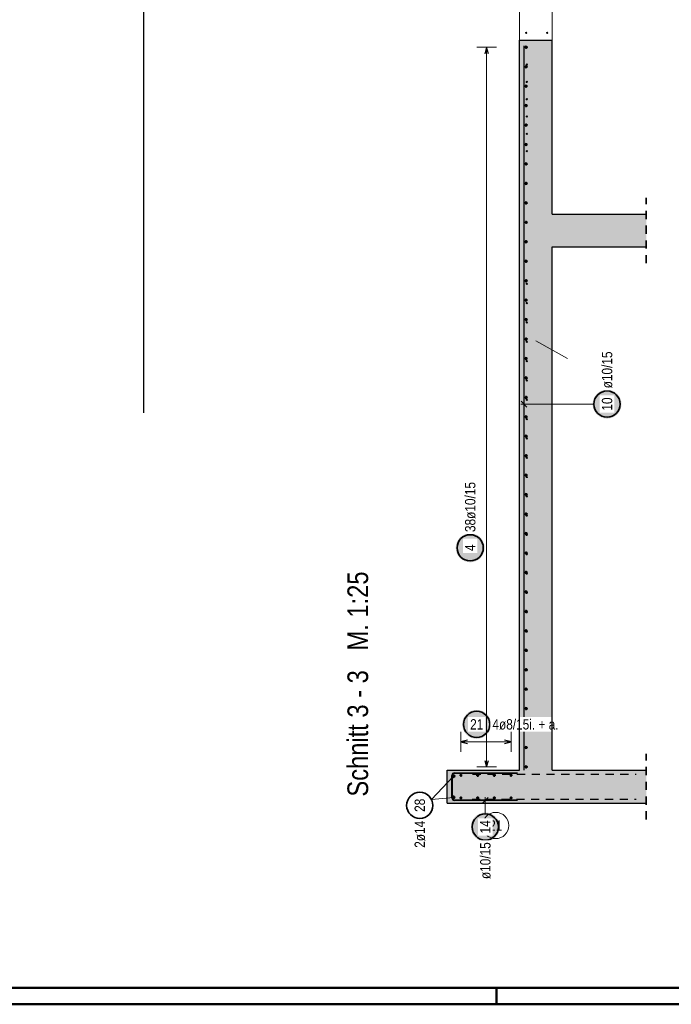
# Model space of a CAD drawing. Header units: millimetres. Extents: x -50 to 89, y -23 to 66.
# Tile 47 of 60: x 61 to 71, y 0 to 15. Entities that reach past the tile are written whole.
import ezdxf

# ---------------------------------------------------------------- set-up
doc = ezdxf.new("R2010")
doc.units = ezdxf.units.MM
doc.linetypes.add('HIDDEN', pattern=[0.375, 0.25, -0.125])
for name, color, linetype, lineweight in [('Geschnittene Kanten', 7, 'Continuous', 20), ('nplo Bewehrung', 7, 'Continuous', 20), ('Schraffuren', 7, 'Continuous', 20), ('Texte', 7, 'Continuous', 20)]:
    doc.layers.add(name, color=color, linetype=linetype, lineweight=lineweight)
doc.styles.add('Arial Narrow', font='ARIALN.TTF')

msp = doc.modelspace()

# ---------------------------------------------------------------- hatches: boundary and pattern name
at = {"lineweight": 25, "true_color": 0xffffff}
for points in [[(70.405413, 9.146934), (70.405279, 9.154612), (70.404877, 9.162281), (70.404208, 9.169931), (70.403272, 9.177553), (70.402071, 9.185137), (70.400605, 9.192675), (70.398878, 9.200157), (70.396891, 9.207575), (70.394645, 9.214918), (70.392145, 9.222179), (70.389393, 9.229348), (70.386393, 9.236416), (70.383148, 9.243376), (70.379661, 9.250218), (70.375939, 9.256934), (70.371984, 9.263517), (70.367801, 9.269957), (70.363397, 9.276247), (70.358775, 9.28238), (70.353943, 9.288348), (70.348905, 9.294143), (70.343668, 9.299759), (70.338238, 9.305189), (70.332622, 9.310426), (70.326826, 9.315464), (70.320859, 9.320297), (70.314726, 9.324918), (70.308435, 9.329323), (70.301995, 9.333505), (70.295413, 9.33746), (70.288697, 9.341183), (70.281855, 9.344669), (70.274895, 9.347914), (70.267826, 9.350915), (70.260657, 9.353667), (70.253397, 9.356167), (70.246053, 9.358412), (70.238636, 9.360399), (70.231154, 9.362127), (70.223616, 9.363592), (70.216031, 9.364793), (70.208409, 9.365729), (70.200759, 9.366399), (70.193091, 9.3668), (70.185413, 9.366934), (70.177735, 9.3668), (70.170067, 9.366399), (70.162417, 9.365729), (70.154795, 9.364793), (70.14721, 9.363592), (70.139672, 9.362127), (70.13219, 9.360399), (70.124773, 9.358412), (70.117429, 9.356167), (70.110169, 9.353667), (70.103, 9.350915), (70.095931, 9.347914), (70.088971, 9.344669), (70.082129, 9.341183), (70.075413, 9.33746), (70.068831, 9.333505), (70.062391, 9.329323), (70.0561, 9.324918), (70.049967, 9.320297), (70.044, 9.315464), (70.038204, 9.310426), (70.032588, 9.305189), (70.027158, 9.299759), (70.021921, 9.294143), (70.016883, 9.288348), (70.012051, 9.28238), (70.007429, 9.276247), (70.003025, 9.269957), (69.998842, 9.263517), (69.994887, 9.256934), (69.991165, 9.250218), (69.987678, 9.243376), (69.984433, 9.236416), (69.981433, 9.229348), (69.978681, 9.222179), (69.976181, 9.214918), (69.973935, 9.207575), (69.971948, 9.200157), (69.970221, 9.192675), (69.968755, 9.185137), (69.967554, 9.177553), (69.966618, 9.169931), (69.965949, 9.162281), (69.965547, 9.154612), (69.965413, 9.146934), (69.965547, 9.139257), (69.965949, 9.131588), (69.966618, 9.123938), (69.967554, 9.116316), (69.968755, 9.108732), (69.970221, 9.101194), (69.971948, 9.093712), (69.973935, 9.086294), (69.976181, 9.078951), (69.978681, 9.07169), (69.981433, 9.064521), (69.984433, 9.057452), (69.987678, 9.050493), (69.991165, 9.043651), (69.994887, 9.036934), (69.998842, 9.030352), (70.003025, 9.023912), (70.007429, 9.017622), (70.012051, 9.011489), (70.016883, 9.005521), (70.021921, 8.999726), (70.027158, 8.99411), (70.032588, 8.98868), (70.038204, 8.983443), (70.044, 8.978405), (70.049967, 8.973572), (70.0561, 8.968951), (70.062391, 8.964546), (70.068831, 8.960364), (70.075413, 8.956409), (70.082129, 8.952686), (70.088971, 8.9492), (70.095931, 8.945954), (70.103, 8.942954), (70.110169, 8.940202), (70.117429, 8.937702), (70.124773, 8.935457), (70.13219, 8.933469), (70.139672, 8.931742), (70.14721, 8.930277), (70.154795, 8.929075), (70.162417, 8.92814), (70.170067, 8.92747), (70.177735, 8.927068), (70.185413, 8.926934), (70.193091, 8.927068), (70.200759, 8.92747), (70.208409, 8.92814), (70.216031, 8.929075), (70.223616, 8.930277), (70.231154, 8.931742), (70.238636, 8.933469), (70.246053, 8.935457), (70.253397, 8.937702), (70.260657, 8.940202), (70.267826, 8.942954), (70.274895, 8.945954), (70.281855, 8.9492), (70.288697, 8.952686), (70.295413, 8.956409), (70.301995, 8.960364), (70.308435, 8.964546), (70.314726, 8.968951), (70.320859, 8.973572), (70.326826, 8.978405), (70.332622, 8.983443), (70.338238, 8.98868), (70.343668, 8.99411), (70.348905, 8.999726), (70.353943, 9.005521), (70.358775, 9.011489), (70.363397, 9.017622), (70.367801, 9.023912), (70.371984, 9.030352), (70.375939, 9.036934), (70.379661, 9.043651), (70.383148, 9.050493), (70.386393, 9.057452), (70.389393, 9.064521), (70.392145, 9.07169), (70.394645, 9.078951), (70.396891, 9.086294), (70.398878, 9.093712), (70.400605, 9.101194), (70.402071, 9.108732), (70.403272, 9.116316), (70.404208, 9.123938), (70.404877, 9.131588)], [(68.32, 6.957113), (68.319866, 6.964791), (68.319464, 6.972459), (68.318795, 6.980109), (68.317859, 6.987731), (68.316658, 6.995316), (68.315192, 7.002854), (68.313465, 7.010336), (68.311478, 7.017753), (68.309232, 7.025097), (68.306732, 7.032357), (68.30398, 7.039526), (68.30098, 7.046595), (68.297735, 7.053555), (68.294248, 7.060397), (68.290526, 7.067113), (68.286571, 7.073695), (68.282388, 7.080135), (68.277984, 7.086426), (68.273362, 7.092559), (68.26853, 7.098526), (68.263492, 7.104322), (68.258255, 7.109938), (68.252825, 7.115368), (68.247209, 7.120605), (68.241413, 7.125643), (68.235446, 7.130475), (68.229313, 7.135097), (68.223022, 7.139501), (68.216582, 7.143684), (68.21, 7.147639), (68.203284, 7.151362), (68.196442, 7.154848), (68.189482, 7.158093), (68.182413, 7.161093), (68.175244, 7.163845), (68.167984, 7.166345), (68.16064, 7.168591), (68.153223, 7.170578), (68.145741, 7.172306), (68.138203, 7.173771), (68.130618, 7.174972), (68.122996, 7.175908), (68.115346, 7.176577), (68.107678, 7.176979), (68.1, 7.177113), (68.092322, 7.176979), (68.084654, 7.176577), (68.077004, 7.175908), (68.069382, 7.174972), (68.061797, 7.173771), (68.054259, 7.172306), (68.046777, 7.170578), (68.03936, 7.168591), (68.032016, 7.166345), (68.024756, 7.163845), (68.017587, 7.161093), (68.010518, 7.158093), (68.003558, 7.154848), (67.996716, 7.151362), (67.99, 7.147639), (67.983418, 7.143684), (67.976978, 7.139501), (67.970687, 7.135097), (67.964554, 7.130475), (67.958587, 7.125643), (67.952791, 7.120605), (67.947175, 7.115368), (67.941745, 7.109938), (67.936508, 7.104322), (67.93147, 7.098526), (67.926638, 7.092559), (67.922016, 7.086426), (67.917612, 7.080135), (67.913429, 7.073695), (67.909474, 7.067113), (67.905752, 7.060397), (67.902265, 7.053555), (67.89902, 7.046595), (67.89602, 7.039526), (67.893268, 7.032357), (67.890768, 7.025097), (67.888522, 7.017753), (67.886535, 7.010336), (67.884808, 7.002854), (67.883342, 6.995316), (67.882141, 6.987731), (67.881205, 6.980109), (67.880536, 6.972459), (67.880134, 6.964791), (67.88, 6.957113), (67.880134, 6.949435), (67.880536, 6.941767), (67.881205, 6.934117), (67.882141, 6.926495), (67.883342, 6.91891), (67.884808, 6.911372), (67.886535, 6.90389), (67.888522, 6.896473), (67.890768, 6.889129), (67.893268, 6.881869), (67.89602, 6.8747), (67.89902, 6.867631), (67.902265, 6.860671), (67.905752, 6.853829), (67.909474, 6.847113), (67.913429, 6.840531), (67.917612, 6.834091), (67.922016, 6.8278), (67.926638, 6.821668), (67.93147, 6.8157), (67.936508, 6.809904), (67.941745, 6.804288), (67.947175, 6.798858), (67.952791, 6.793621), (67.958587, 6.788583), (67.964554, 6.783751), (67.970687, 6.779129), (67.976978, 6.774725), (67.983418, 6.770542), (67.99, 6.766587), (67.996716, 6.762865), (68.003558, 6.759378), (68.010518, 6.756133), (68.017587, 6.753133), (68.024756, 6.750381), (68.032016, 6.747881), (68.03936, 6.745635), (68.046777, 6.743648), (68.054259, 6.741921), (68.061797, 6.740455), (68.069382, 6.739254), (68.077004, 6.738318), (68.084654, 6.737649), (68.092322, 6.737247), (68.1, 6.737113), (68.107678, 6.737247), (68.115346, 6.737649), (68.122996, 6.738318), (68.130618, 6.739254), (68.138203, 6.740455), (68.145741, 6.741921), (68.153223, 6.743648), (68.16064, 6.745635), (68.167984, 6.747881), (68.175244, 6.750381), (68.182413, 6.753133), (68.189482, 6.756133), (68.196442, 6.759378), (68.203284, 6.762865), (68.21, 6.766587), (68.216582, 6.770542), (68.223022, 6.774725), (68.229313, 6.779129), (68.235446, 6.783751), (68.241413, 6.788583), (68.247209, 6.793621), (68.252825, 6.798858), (68.258255, 6.804288), (68.263492, 6.809904), (68.26853, 6.8157), (68.273362, 6.821668), (68.277984, 6.8278), (68.282388, 6.834091), (68.286571, 6.840531), (68.290526, 6.847113), (68.294248, 6.853829), (68.297735, 6.860671), (68.30098, 6.867631), (68.30398, 6.8747), (68.306732, 6.881869), (68.309232, 6.889129), (68.311478, 6.896473), (68.313465, 6.90389), (68.315192, 6.911372), (68.316658, 6.91891), (68.317859, 6.926495), (68.318795, 6.934117), (68.319464, 6.941767)], [(68.550327, 2.702595), (68.550193, 2.710273), (68.549791, 2.717942), (68.549121, 2.725592), (68.548186, 2.733213), (68.546984, 2.740798), (68.545519, 2.748336), (68.543792, 2.755818), (68.541804, 2.763235), (68.539559, 2.770579), (68.537059, 2.77784), (68.534307, 2.785009), (68.531307, 2.792077), (68.528061, 2.799037), (68.524575, 2.805879), (68.520852, 2.812595), (68.516897, 2.819178), (68.512715, 2.825618), (68.50831, 2.831908), (68.503689, 2.838041), (68.498856, 2.844009), (68.493818, 2.849804), (68.488581, 2.85542), (68.483151, 2.86085), (68.477535, 2.866087), (68.47174, 2.871125), (68.465772, 2.875958), (68.459639, 2.880579), (68.453349, 2.884984), (68.446909, 2.889166), (68.440327, 2.893121), (68.43361, 2.896844), (68.426768, 2.90033), (68.419809, 2.903575), (68.41274, 2.906576), (68.405571, 2.909328), (68.39831, 2.911828), (68.390967, 2.914073), (68.383549, 2.91606), (68.376067, 2.917788), (68.368529, 2.919253), (68.360945, 2.920454), (68.353323, 2.92139), (68.345673, 2.922059), (68.338004, 2.922461), (68.330327, 2.922595), (68.322649, 2.922461), (68.31498, 2.922059), (68.30733, 2.92139), (68.299708, 2.920454), (68.292124, 2.919253), (68.284586, 2.917788), (68.277104, 2.91606), (68.269686, 2.914073), (68.262343, 2.911828), (68.255082, 2.909328), (68.247913, 2.906576), (68.240845, 2.903575), (68.233885, 2.90033), (68.227043, 2.896844), (68.220327, 2.893121), (68.213744, 2.889166), (68.207304, 2.884984), (68.201014, 2.880579), (68.194881, 2.875958), (68.188913, 2.871125), (68.183118, 2.866087), (68.177502, 2.86085), (68.172072, 2.85542), (68.166835, 2.849804), (68.161797, 2.844009), (68.156964, 2.838041), (68.152343, 2.831908), (68.147938, 2.825618), (68.143756, 2.819178), (68.139801, 2.812595), (68.136078, 2.805879), (68.132592, 2.799037), (68.129347, 2.792077), (68.126346, 2.785009), (68.123594, 2.77784), (68.121094, 2.770579), (68.118849, 2.763235), (68.116862, 2.755818), (68.115134, 2.748336), (68.113669, 2.740798), (68.112468, 2.733213), (68.111532, 2.725592), (68.110862, 2.717942), (68.110461, 2.710273), (68.110327, 2.702595), (68.110461, 2.694917), (68.110862, 2.687249), (68.111532, 2.679599), (68.112468, 2.671977), (68.113669, 2.664393), (68.115134, 2.656855), (68.116862, 2.649372), (68.118849, 2.641955), (68.121094, 2.634612), (68.123594, 2.627351), (68.126346, 2.620182), (68.129347, 2.613113), (68.132592, 2.606154), (68.136078, 2.599312), (68.139801, 2.592595), (68.143756, 2.586013), (68.147938, 2.579573), (68.152343, 2.573283), (68.156964, 2.56715), (68.161797, 2.561182), (68.166835, 2.555387), (68.172072, 2.54977), (68.177502, 2.544341), (68.183118, 2.539103), (68.188913, 2.534065), (68.194881, 2.529233), (68.201014, 2.524612), (68.207304, 2.520207), (68.213744, 2.516025), (68.220327, 2.51207), (68.227043, 2.508347), (68.233885, 2.504861), (68.240845, 2.501615), (68.247913, 2.498615), (68.255082, 2.495863), (68.262343, 2.493363), (68.269686, 2.491118), (68.277104, 2.48913), (68.284586, 2.487403), (68.292124, 2.485938), (68.299708, 2.484736), (68.30733, 2.4838), (68.31498, 2.483131), (68.322649, 2.482729), (68.330327, 2.482595), (68.338004, 2.482729), (68.345673, 2.483131), (68.353323, 2.4838), (68.360945, 2.484736), (68.368529, 2.485938), (68.376067, 2.487403), (68.383549, 2.48913), (68.390967, 2.491118), (68.39831, 2.493363), (68.405571, 2.495863), (68.41274, 2.498615), (68.419809, 2.501615), (68.426768, 2.504861), (68.43361, 2.508347), (68.440327, 2.51207), (68.446909, 2.516025), (68.453349, 2.520207), (68.459639, 2.524612), (68.465772, 2.529233), (68.47174, 2.534065), (68.477535, 2.539103), (68.483151, 2.544341), (68.488581, 2.54977), (68.493818, 2.555387), (68.498856, 2.561182), (68.503689, 2.56715), (68.50831, 2.573283), (68.512715, 2.579573), (68.516897, 2.586013), (68.520852, 2.592595), (68.524575, 2.599312), (68.528061, 2.606154), (68.531307, 2.613113), (68.534307, 2.620182), (68.537059, 2.627351), (68.539559, 2.634612), (68.541804, 2.641955), (68.543792, 2.649372), (68.545519, 2.656855), (68.546984, 2.664393), (68.548186, 2.671977), (68.549121, 2.679599), (68.549791, 2.687249)]]:
    msp.add_hatch(color=7, dxfattribs=at).paths.add_polyline_path(points)
at = {"layer": 'Geschnittene Kanten', "lineweight": 25, "true_color": 0xffffff}
msp.add_hatch(color=7, dxfattribs=at).paths.add_polyline_path([(68.418289, 4.26666), (68.418155, 4.274338), (68.417753, 4.282006), (68.417084, 4.289656), (68.416148, 4.297278), (68.414947, 4.304863), (68.413482, 4.312401), (68.411754, 4.319883), (68.409767, 4.3273), (68.407522, 4.334644), (68.405022, 4.341904), (68.40227, 4.349073), (68.399269, 4.356142), (68.396024, 4.363102), (68.392538, 4.369944), (68.388815, 4.37666), (68.38486, 4.383242), (68.380678, 4.389682), (68.376273, 4.395973), (68.371652, 4.402105), (68.366819, 4.408073), (68.361781, 4.413869), (68.356544, 4.419485), (68.351114, 4.424915), (68.345498, 4.430152), (68.339703, 4.43519), (68.333735, 4.440022), (68.327602, 4.444644), (68.321312, 4.449048), (68.314871, 4.453231), (68.308289, 4.457186), (68.301573, 4.460908), (68.294731, 4.464395), (68.287771, 4.46764), (68.280703, 4.47064), (68.273534, 4.473392), (68.266273, 4.475892), (68.258929, 4.478138), (68.251512, 4.480125), (68.24403, 4.481852), (68.236492, 4.483318), (68.228907, 4.484519), (68.221286, 4.485455), (68.213636, 4.486124), (68.205967, 4.486526), (68.198289, 4.48666), (68.190611, 4.486526), (68.182943, 4.486124), (68.175293, 4.485455), (68.167671, 4.484519), (68.160087, 4.483318), (68.152549, 4.481852), (68.145066, 4.480125), (68.137649, 4.478138), (68.130306, 4.475892), (68.123045, 4.473392), (68.115876, 4.47064), (68.108807, 4.46764), (68.101848, 4.464395), (68.095005, 4.460908), (68.088289, 4.457186), (68.081707, 4.453231), (68.075267, 4.449048), (68.068976, 4.444644), (68.062844, 4.440022), (68.056876, 4.43519), (68.051081, 4.430152), (68.045464, 4.424915), (68.040034, 4.419485), (68.034797, 4.413869), (68.029759, 4.408073), (68.024927, 4.402105), (68.020306, 4.395973), (68.015901, 4.389682), (68.011719, 4.383242), (68.007764, 4.37666), (68.004041, 4.369944), (68.000555, 4.363102), (67.997309, 4.356142), (67.994309, 4.349073), (67.991557, 4.341904), (67.989057, 4.334644), (67.986812, 4.3273), (67.984824, 4.319883), (67.983097, 4.312401), (67.981632, 4.304863), (67.98043, 4.297278), (67.979494, 4.289656), (67.978825, 4.282006), (67.978423, 4.274338), (67.978289, 4.26666), (67.978423, 4.258982), (67.978825, 4.251314), (67.979494, 4.243664), (67.98043, 4.236042), (67.981632, 4.228457), (67.983097, 4.220919), (67.984824, 4.213437), (67.986812, 4.20602), (67.989057, 4.198676), (67.991557, 4.191416), (67.994309, 4.184247), (67.997309, 4.177178), (68.000555, 4.170218), (68.004041, 4.163376), (68.007764, 4.15666), (68.011719, 4.150078), (68.015901, 4.143638), (68.020306, 4.137347), (68.024927, 4.131214), (68.029759, 4.125247), (68.034797, 4.119451), (68.040034, 4.113835), (68.045464, 4.108405), (68.051081, 4.103168), (68.056876, 4.09813), (68.062844, 4.093298), (68.068976, 4.088676), (68.075267, 4.084272), (68.081707, 4.080089), (68.088289, 4.076134), (68.095005, 4.072412), (68.101848, 4.068925), (68.108807, 4.06568), (68.115876, 4.06268), (68.123045, 4.059928), (68.130306, 4.057428), (68.137649, 4.055182), (68.145066, 4.053195), (68.152549, 4.051468), (68.160087, 4.050002), (68.167671, 4.048801), (68.175293, 4.047865), (68.182943, 4.047196), (68.190611, 4.046794), (68.198289, 4.04666), (68.205967, 4.046794), (68.213636, 4.047196), (68.221286, 4.047865), (68.228907, 4.048801), (68.236492, 4.050002), (68.24403, 4.051468), (68.251512, 4.053195), (68.258929, 4.055182), (68.266273, 4.057428), (68.273534, 4.059928), (68.280703, 4.06268), (68.287771, 4.06568), (68.294731, 4.068925), (68.301573, 4.072412), (68.308289, 4.076134), (68.314871, 4.080089), (68.321312, 4.084272), (68.327602, 4.088676), (68.333735, 4.093298), (68.339703, 4.09813), (68.345498, 4.103168), (68.351114, 4.108405), (68.356544, 4.113835), (68.361781, 4.119451), (68.366819, 4.125247), (68.371652, 4.131214), (68.376273, 4.137347), (68.380678, 4.143638), (68.38486, 4.150078), (68.388815, 4.15666), (68.392538, 4.163376), (68.396024, 4.170218), (68.399269, 4.177178), (68.40227, 4.184247), (68.405022, 4.191416), (68.407522, 4.198676), (68.409767, 4.20602), (68.411754, 4.213437), (68.413482, 4.220919), (68.414947, 4.228457), (68.416148, 4.236042), (68.417084, 4.243664), (68.417753, 4.251314)])
at = {"layer": 'Schraffuren', "lineweight": 13, "true_color": 0xd7ffd7}
for points in [[(69.350629, 3.067223), (69.350629, 14.694796), (68.850629, 14.694796), (68.850629, 3.067223)], [(70.783233, 11.542529), (70.783233, 12.042529), (69.350629, 12.042529), (69.350629, 11.542529)], [(68.850629, 3.067223), (68.850629, 3.567223), (67.750629, 3.567223), (67.750629, 3.067223)], [(70.783233, 3.067223), (70.783233, 3.567223), (69.350629, 3.567223), (69.350629, 3.067223)]]:
    msp.add_hatch(color=254, dxfattribs=at).paths.add_polyline_path(points)

# ---------------------------------------------------------------- linework, layer by layer
at = {"color": 5, "linetype": 'Continuous', "lineweight": 18}
for p, q in [((68.850629, 19.694796), (68.850629, 14.694796)), ((69.350629, 14.694796), (69.350629, 19.694796))]:
    msp.add_line(p, q, dxfattribs=at)
at = {"color": 5, "linetype": 'Continuous', "lineweight": 18, "ltscale": 0.5}
for p, q in [((68.5, 14.584796), (68.2, 14.584796)), ((68.35, 14.584796), (68.35, 3.617231)), ((69.985413, 9.146934), (68.870629, 9.146934)), ((68.2, 3.617231), (68.5, 3.617231)), ((67.844808, 3.477847), (67.50942, 3.123254)), ((67.844808, 3.154167), (67.50942, 3.123254))]:
    msp.add_line(p, q, dxfattribs=at)
at = {"color": 3, "linetype": 'Continuous', "lineweight": 25, "ltscale": 0.5}
for p, q in [((68.35, 14.584796), (68.323205, 14.484796)), ((68.376795, 14.484796), (68.35, 14.584796)), ((68.920629, 3.567223), (68.920629, 14.607223)), ((68.876435, 9.191129), (68.964823, 9.10274)), ((68.323205, 3.717231), (68.35, 3.617231)), ((68.35, 3.617231), (68.376795, 3.717231)), ((67.820629, 3.147223), (67.820629, 3.487223)), ((67.860629, 3.527223), (68.820629, 3.527223)), ((68.374521, 3.151418), (68.286132, 3.063029)), ((68.820629, 3.107223), (67.860629, 3.107223))]:
    msp.add_line(p, q, dxfattribs=at)
at = {"color": 2, "linetype": 'HIDDEN', "lineweight": 35, "ltscale": 0.5}
for p, q in [((70.783233, 11.292529), (70.783233, 12.292529)), ((70.783233, 2.817223), (70.783233, 3.817223))]:
    msp.add_line(p, q, dxfattribs=at)
at = {"color": 9, "linetype": 'Continuous', "lineweight": 0}
msp.add_line((69.097775, 10.112154), (69.584407, 9.840545), dxfattribs=at)
at = {"color": 10, "linetype": 'HIDDEN', "ltscale": 0.5}
for p, q in [((68.137003, 3.507223), (70.631309, 3.507223)), ((68.128365, 3.127223), (70.631309, 3.127223))]:
    msp.add_line(p, q, dxfattribs=at)
at = {"color": 4, "linetype": 'Continuous', "lineweight": 50}
for p, q in [((1, 0.25), (87.25, 0.25)), ((0, 0), (87.5, 0))]:
    msp.add_line(p, q, dxfattribs=at)
at = {"color": 4, "linetype": 'Continuous', "lineweight": 50, "ltscale": 0.2}
msp.add_line((68.5, 0), (68.5, 0.25), dxfattribs=at)
at = {"color": 4, "linetype": 'Continuous', "lineweight": 50, "ltscale": 0.5}
for centre, radius in [((68.950629, 14.584796), 0.01), ((68.950629, 14.584796), 0.01), ((68.950629, 14.584796), 0.009), ((68.950629, 14.584796), 0.007), ((68.950629, 14.584796), 0.005), ((68.950629, 14.584796), 0.003), ((68.950629, 14.584796), 0.001), ((68.950629, 14.288376), 0.01), ((68.950629, 14.288376), 0.01), ((68.950629, 14.288376), 0.009), ((68.950629, 14.288376), 0.007), ((68.950629, 14.288376), 0.005), ((68.950629, 14.288376), 0.003), ((68.950629, 14.288376), 0.001), ((68.950629, 13.991955), 0.01), ((68.950629, 13.991955), 0.01), ((68.950629, 13.991955), 0.009), ((68.950629, 13.991955), 0.007), ((68.950629, 13.991955), 0.005), ((68.950629, 13.991955), 0.003), ((68.950629, 13.991955), 0.001), ((68.950629, 13.695534), 0.01), ((68.950629, 13.695534), 0.01), ((68.950629, 13.695534), 0.009), ((68.950629, 13.695534), 0.007), ((68.950629, 13.695534), 0.005), ((68.950629, 13.695534), 0.003), ((68.950629, 13.695534), 0.001), ((68.950629, 13.399114), 0.01), ((68.950629, 13.399114), 0.01), ((68.950629, 13.399114), 0.009), ((68.950629, 13.399114), 0.007), ((68.950629, 13.399114), 0.005), ((68.950629, 13.399114), 0.003), ((68.950629, 13.399114), 0.001), ((68.950629, 13.102693), 0.01), ((68.950629, 13.102693), 0.01), ((68.950629, 13.102693), 0.009), ((68.950629, 13.102693), 0.007), ((68.950629, 13.102693), 0.005), ((68.950629, 13.102693), 0.003), ((68.950629, 13.102693), 0.001), ((68.950629, 12.806272), 0.01), ((68.950629, 12.806272), 0.01), ((68.950629, 12.806272), 0.009), ((68.950629, 12.806272), 0.007), ((68.950629, 12.806272), 0.005), ((68.950629, 12.806272), 0.003), ((68.950629, 12.806272), 0.001), ((68.950629, 12.509852), 0.01), ((68.950629, 12.509852), 0.01), ((68.950629, 12.509852), 0.009), ((68.950629, 12.509852), 0.007), ((68.950629, 12.509852), 0.005), ((68.950629, 12.509852), 0.003), ((68.950629, 12.509852), 0.001), ((68.950629, 12.213431), 0.01), ((68.950629, 12.213431), 0.01), ((68.950629, 12.213431), 0.009), ((68.950629, 12.213431), 0.007), ((68.950629, 12.213431), 0.005), ((68.950629, 12.213431), 0.003), ((68.950629, 12.213431), 0.001), ((68.950629, 11.91701), 0.01), ((68.950629, 11.91701), 0.01), ((68.950629, 11.91701), 0.009), ((68.950629, 11.91701), 0.007), ((68.950629, 11.91701), 0.005), ((68.950629, 11.91701), 0.003), ((68.950629, 11.91701), 0.001), ((68.950629, 11.62059), 0.01), ((68.950629, 11.62059), 0.01), ((68.950629, 11.62059), 0.009), ((68.950629, 11.62059), 0.007), ((68.950629, 11.62059), 0.005), ((68.950629, 11.62059), 0.003), ((68.950629, 11.62059), 0.001), ((68.950629, 11.324169), 0.01), ((68.950629, 11.324169), 0.01), ((68.950629, 11.324169), 0.009), ((68.950629, 11.324169), 0.007), ((68.950629, 11.324169), 0.005), ((68.950629, 11.324169), 0.003), ((68.950629, 11.324169), 0.001), ((68.950629, 11.027748), 0.01), ((68.950629, 11.027748), 0.01), ((68.950629, 11.027748), 0.009), ((68.950629, 11.027748), 0.007), ((68.950629, 11.027748), 0.005), ((68.950629, 11.027748), 0.003), ((68.950629, 11.027748), 0.001), ((68.950629, 10.731327), 0.01), ((68.950629, 10.731327), 0.01), ((68.950629, 10.731327), 0.009), ((68.950629, 10.731327), 0.007), ((68.950629, 10.731327), 0.005), ((68.950629, 10.731327), 0.003), ((68.950629, 10.731327), 0.001), ((68.950629, 10.434907), 0.01), ((68.950629, 10.434907), 0.01), ((68.950629, 10.434907), 0.009), ((68.950629, 10.434907), 0.007), ((68.950629, 10.434907), 0.005), ((68.950629, 10.434907), 0.003), ((68.950629, 10.434907), 0.001), ((68.950629, 10.138486), 0.01), ((68.950629, 10.138486), 0.01), ((68.950629, 10.138486), 0.009), ((68.950629, 10.138486), 0.007), ((68.950629, 10.138486), 0.005), ((68.950629, 10.138486), 0.003), ((68.950629, 10.138486), 0.001), ((68.950629, 9.842065), 0.01), ((68.950629, 9.842065), 0.01), ((68.950629, 9.842065), 0.009), ((68.950629, 9.842065), 0.007), ((68.950629, 9.842065), 0.005), ((68.950629, 9.842065), 0.003), ((68.950629, 9.842065), 0.001), ((68.950629, 9.545645), 0.01), ((68.950629, 9.545645), 0.01), ((68.950629, 9.545645), 0.009), ((68.950629, 9.545645), 0.007), ((68.950629, 9.545645), 0.005), ((68.950629, 9.545645), 0.003), ((68.950629, 9.545645), 0.001), ((68.950629, 9.249224), 0.01), ((68.950629, 9.249224), 0.01), ((68.950629, 9.249224), 0.009), ((68.950629, 9.249224), 0.007), ((68.950629, 9.249224), 0.005), ((68.950629, 9.249224), 0.003), ((68.950629, 9.249224), 0.001), ((68.950629, 8.952803), 0.01), ((68.950629, 8.952803), 0.01), ((68.950629, 8.952803), 0.009), ((68.950629, 8.952803), 0.007), ((68.950629, 8.952803), 0.005), ((68.950629, 8.952803), 0.003), ((68.950629, 8.952803), 0.001), ((68.950629, 8.656383), 0.01), ((68.950629, 8.656383), 0.01), ((68.950629, 8.656383), 0.009), ((68.950629, 8.656383), 0.007), ((68.950629, 8.656383), 0.005), ((68.950629, 8.656383), 0.003), ((68.950629, 8.656383), 0.001), ((68.950629, 8.359962), 0.01), ((68.950629, 8.359962), 0.01), ((68.950629, 8.359962), 0.009), ((68.950629, 8.359962), 0.007), ((68.950629, 8.359962), 0.005), ((68.950629, 8.359962), 0.003), ((68.950629, 8.359962), 0.001), ((68.950629, 8.063541), 0.01), ((68.950629, 8.063541), 0.01), ((68.950629, 8.063541), 0.009), ((68.950629, 8.063541), 0.007), ((68.950629, 8.063541), 0.005), ((68.950629, 8.063541), 0.003), ((68.950629, 8.063541), 0.001), ((68.950629, 7.767121), 0.01), ((68.950629, 7.767121), 0.01), ((68.950629, 7.767121), 0.009), ((68.950629, 7.767121), 0.007), ((68.950629, 7.767121), 0.005), ((68.950629, 7.767121), 0.003), ((68.950629, 7.767121), 0.001), ((68.950629, 7.4707), 0.01), ((68.950629, 7.4707), 0.01), ((68.950629, 7.4707), 0.009), ((68.950629, 7.4707), 0.007), ((68.950629, 7.4707), 0.005), ((68.950629, 7.4707), 0.003), ((68.950629, 7.4707), 0.001), ((68.950629, 7.174279), 0.01), ((68.950629, 7.174279), 0.01), ((68.950629, 7.174279), 0.009), ((68.950629, 7.174279), 0.007), ((68.950629, 7.174279), 0.005), ((68.950629, 7.174279), 0.003), ((68.950629, 7.174279), 0.001), ((68.950629, 6.877858), 0.01), ((68.950629, 6.877858), 0.01), ((68.950629, 6.877858), 0.009), ((68.950629, 6.877858), 0.007), ((68.950629, 6.877858), 0.005), ((68.950629, 6.877858), 0.003), ((68.950629, 6.877858), 0.001), ((68.950629, 6.581438), 0.01), ((68.950629, 6.581438), 0.01), ((68.950629, 6.581438), 0.009), ((68.950629, 6.581438), 0.007), ((68.950629, 6.581438), 0.005), ((68.950629, 6.581438), 0.003), ((68.950629, 6.581438), 0.001), ((68.950629, 6.285017), 0.01), ((68.950629, 6.285017), 0.01), ((68.950629, 6.285017), 0.009), ((68.950629, 6.285017), 0.007), ((68.950629, 6.285017), 0.005), ((68.950629, 6.285017), 0.003), ((68.950629, 6.285017), 0.001), ((68.950629, 5.988596), 0.01), ((68.950629, 5.988596), 0.01), ((68.950629, 5.988596), 0.009), ((68.950629, 5.988596), 0.007), ((68.950629, 5.988596), 0.005), ((68.950629, 5.988596), 0.003), ((68.950629, 5.988596), 0.001), ((68.950629, 5.692176), 0.01), ((68.950629, 5.692176), 0.01), ((68.950629, 5.692176), 0.009), ((68.950629, 5.692176), 0.007), ((68.950629, 5.692176), 0.005), ((68.950629, 5.692176), 0.003), ((68.950629, 5.692176), 0.001), ((68.950629, 5.395755), 0.01), ((68.950629, 5.395755), 0.01), ((68.950629, 5.395755), 0.009), ((68.950629, 5.395755), 0.007), ((68.950629, 5.395755), 0.005), ((68.950629, 5.395755), 0.003), ((68.950629, 5.395755), 0.001), ((68.950629, 5.099334), 0.01), ((68.950629, 5.099334), 0.01), ((68.950629, 5.099334), 0.009), ((68.950629, 5.099334), 0.007), ((68.950629, 5.099334), 0.005), ((68.950629, 5.099334), 0.003), ((68.950629, 5.099334), 0.001), ((68.950629, 4.802914), 0.01), ((68.950629, 4.802914), 0.01), ((68.950629, 4.802914), 0.009), ((68.950629, 4.802914), 0.007), ((68.950629, 4.802914), 0.005), ((68.950629, 4.802914), 0.003), ((68.950629, 4.802914), 0.001), ((68.950629, 4.506493), 0.01), ((68.950629, 4.506493), 0.01), ((68.950629, 4.506493), 0.009), ((68.950629, 4.506493), 0.007), ((68.950629, 4.506493), 0.005), ((68.950629, 4.506493), 0.003), ((68.950629, 4.506493), 0.001), ((68.950629, 4.210072), 0.01), ((68.950629, 4.210072), 0.01), ((68.950629, 4.210072), 0.009), ((68.950629, 4.210072), 0.007), ((68.950629, 4.210072), 0.005), ((68.950629, 4.210072), 0.003), ((68.950629, 4.210072), 0.001), ((68.950629, 3.913652), 0.01), ((68.950629, 3.913652), 0.01), ((68.950629, 3.913652), 0.009), ((68.950629, 3.913652), 0.007), ((68.950629, 3.913652), 0.005), ((68.950629, 3.913652), 0.003), ((68.950629, 3.913652), 0.001), ((68.950629, 3.617231), 0.01), ((68.950629, 3.617231), 0.01), ((68.950629, 3.617231), 0.009), ((68.950629, 3.617231), 0.007), ((68.950629, 3.617231), 0.005), ((68.950629, 3.617231), 0.003), ((68.950629, 3.617231), 0.001), ((67.844808, 3.477847), 0.014), ((67.844808, 3.477847), 0.014), ((67.844808, 3.477847), 0.0126), ((67.844808, 3.477847), 0.0098), ((67.844808, 3.477847), 0.007), ((67.844808, 3.477847), 0.0042), ((67.844808, 3.477847), 0.0014), ((67.844808, 3.154167), 0.014), ((67.844808, 3.154167), 0.014), ((67.844808, 3.154167), 0.0126), ((67.844808, 3.154167), 0.0098), ((67.844808, 3.154167), 0.007), ((67.844808, 3.154167), 0.0042), ((67.844808, 3.154167), 0.0014)]:
    msp.add_circle(centre, radius, dxfattribs=at)
at = {"color": 2, "linetype": 'Continuous', "lineweight": 35, "ltscale": 0.5}
for centre in [(70.185413, 9.146934), (68.1, 6.957113), (67.331531, 3.031846), (68.330327, 2.702595)]:
    msp.add_circle(centre, 0.2, dxfattribs=at)
at = {"color": 3, "linetype": 'Continuous', "lineweight": 25, "ltscale": 0.5}
for centre, start, end in [((67.860629, 3.487223), 90, 180), ((67.860629, 3.147223), 180, 270)]:
    msp.add_arc(centre, 0.04, start, end, dxfattribs=at)
at = {"layer": 'Geschnittene Kanten', "color": 3, "linetype": 'Continuous', "lineweight": 25}
for p, q in [((68.850629, 14.694796), (69.350629, 14.694796)), ((69.350629, 12.042529), (69.350629, 14.694796)), ((69.350629, 12.042529), (70.783233, 12.042529)), ((69.350629, 11.542529), (70.783233, 11.542529)), ((67.750629, 3.067223), (67.750629, 3.567223)), ((67.750629, 3.567223), (68.850629, 3.567223)), ((69.350629, 3.567223), (70.783233, 3.567223)), ((67.750629, 3.067223), (68.850629, 3.067223)), ((68.850629, 3.067223), (69.350629, 3.067223)), ((69.350629, 3.067223), (70.783233, 3.067223))]:
    msp.add_line(p, q, dxfattribs=at)
at = {"layer": 'Geschnittene Kanten', "color": 5, "linetype": 'Continuous', "lineweight": 18, "ltscale": 0.5}
for p, q in [((67.958629, 4.15), (67.958629, 3.85)), ((68.722628, 3.85), (68.722628, 4.15)), ((67.958629, 4), (68.722628, 4))]:
    msp.add_line(p, q, dxfattribs=at)
at = {"layer": 'Geschnittene Kanten', "color": 3, "linetype": 'Continuous', "lineweight": 25, "ltscale": 0.5}
for p, q in [((68.058629, 4.026795), (67.958629, 4)), ((67.958629, 4), (68.058629, 3.973205)), ((68.722628, 4), (68.622628, 4.026795)), ((68.622628, 3.973205), (68.722628, 4))]:
    msp.add_line(p, q, dxfattribs=at)
at = {"layer": 'Geschnittene Kanten', "color": 2, "linetype": 'Continuous', "lineweight": 35, "ltscale": 0.5}
msp.add_circle((68.198289, 4.26666), 0.2, dxfattribs=at)
at = {"layer": 'Geschnittene Kanten', "color": 4, "linetype": 'Continuous', "lineweight": 50, "ltscale": 0.5}
for centre, radius in [((67.958629, 3.489223), 0.008), ((67.958629, 3.489223), 0.008), ((67.958629, 3.489223), 0.0072), ((67.958629, 3.489223), 0.0056), ((67.958629, 3.489223), 0.004), ((67.958629, 3.489223), 0.0024), ((67.958629, 3.489223), 0.0008), ((68.213295, 3.489223), 0.008), ((68.213295, 3.489223), 0.008), ((68.213295, 3.489223), 0.0072), ((68.213295, 3.489223), 0.0056), ((68.213295, 3.489223), 0.004), ((68.213295, 3.489223), 0.0024), ((68.213295, 3.489223), 0.0008), ((68.467962, 3.489223), 0.008), ((68.467962, 3.489223), 0.008), ((68.467962, 3.489223), 0.0072), ((68.467962, 3.489223), 0.0056), ((68.467962, 3.489223), 0.004), ((68.467962, 3.489223), 0.0024), ((68.467962, 3.489223), 0.0008), ((68.722628, 3.489223), 0.008), ((68.722628, 3.489223), 0.008), ((68.722628, 3.489223), 0.0072), ((68.722628, 3.489223), 0.0056), ((68.722628, 3.489223), 0.004), ((68.722628, 3.489223), 0.0024), ((68.722628, 3.489223), 0.0008), ((67.958629, 3.145223), 0.008), ((67.958629, 3.145223), 0.008), ((67.958629, 3.145223), 0.0072), ((68.213295, 3.145223), 0.008), ((68.213295, 3.145223), 0.008), ((68.213295, 3.145223), 0.0072), ((68.467962, 3.145223), 0.008), ((68.467962, 3.145223), 0.008), ((68.467962, 3.145223), 0.0072), ((68.722628, 3.145223), 0.008), ((68.722628, 3.145223), 0.008), ((68.722628, 3.145223), 0.0072), ((67.958629, 3.145223), 0.0056), ((67.958629, 3.145223), 0.004), ((67.958629, 3.145223), 0.0024), ((67.958629, 3.145223), 0.0008), ((68.213295, 3.145223), 0.0056), ((68.213295, 3.145223), 0.004), ((68.213295, 3.145223), 0.0024), ((68.213295, 3.145223), 0.0008), ((68.467962, 3.145223), 0.0056), ((68.467962, 3.145223), 0.004), ((68.467962, 3.145223), 0.0024), ((68.467962, 3.145223), 0.0008), ((68.722628, 3.145223), 0.0056), ((68.722628, 3.145223), 0.004), ((68.722628, 3.145223), 0.0024), ((68.722628, 3.145223), 0.0008)]:
    msp.add_circle(centre, radius, dxfattribs=at)
at = {"layer": 'Geschnittene Kanten', "color": 9, "linetype": 'Continuous', "lineweight": 0, "ltscale": 0.5}
msp.add_circle((68.487968, 2.725249), 0.2, dxfattribs=at)
at = {"layer": 'nplo Bewehrung', "color": 3, "linetype": 'Continuous', "lineweight": 25, "ltscale": 0.5}
msp.add_line((63.120289, 24.193982), (63.120289, 9.013982), dxfattribs=at)
at = {"layer": 'nplo Bewehrung', "color": 9, "linetype": 'Continuous', "lineweight": 0, "ltscale": 0.5}
for p, q in [((68.820629, 3.517223), (67.830629, 3.517223)), ((67.830629, 3.517223), (67.830629, 3.117223)), ((67.830629, 3.117223), (68.820629, 3.117223))]:
    msp.add_line(p, q, dxfattribs=at)
at = {"layer": 'nplo Bewehrung', "color": 9, "linetype": 'Continuous', "lineweight": 0}
for centre in [(68.950629, 14.8048), (68.950629, 14.8048), (69.270629, 14.8048), (69.270629, 14.8048)]:
    msp.add_circle(centre, 0.01, dxfattribs=at)
at = {"layer": 'nplo Bewehrung', "color": 9, "linetype": 'Continuous', "lineweight": 0, "ltscale": 0.5}
for centre in [(68.960629, 14.584795), (68.960629, 14.584795), (68.960629, 14.320947), (68.960629, 14.320947), (68.960629, 14.057098), (68.960629, 14.057098), (68.960629, 13.79325), (68.960629, 13.79325), (68.960629, 13.529401), (68.960629, 13.529401), (68.960629, 13.265552), (68.960629, 13.265552), (68.960629, 13.001704), (68.960629, 13.001704), (68.960629, 10.981699), (68.960629, 10.981699), (68.960629, 10.68712), (68.960629, 10.68712), (68.960629, 10.392541), (68.960629, 10.392541), (68.960629, 10.097962), (68.960629, 10.097962), (68.960629, 9.803383), (68.960629, 9.803383), (68.960629, 9.508804), (68.960629, 9.508804), (68.960629, 9.214225), (68.960629, 9.214225), (68.960629, 8.919646), (68.960629, 8.919646), (68.960629, 8.625067), (68.960629, 8.625067), (68.960629, 8.330488), (68.960629, 8.330488), (68.960629, 8.035909), (68.960629, 8.035909), (68.960629, 7.74133), (68.960629, 7.74133), (68.960629, 7.446751), (68.960629, 7.446751), (68.960629, 7.152172), (68.960629, 7.152172), (68.960629, 6.857593), (68.960629, 6.857593), (68.960629, 6.563014), (68.960629, 6.563014), (68.960629, 6.268435), (68.960629, 6.268435), (68.960629, 5.973856), (68.960629, 5.973856), (68.960629, 5.679277), (68.960629, 5.679277), (68.960629, 5.384698), (68.960629, 5.384698), (68.960629, 5.090119), (68.960629, 5.090119), (68.960629, 4.79554), (68.960629, 4.79554), (68.960629, 4.500961), (68.960629, 4.500961), (68.960629, 4.206381), (68.960629, 4.206381), (68.960629, 3.911802), (68.960629, 3.911802), (68.960629, 3.617223), (68.960629, 3.617223)]:
    msp.add_circle(centre, 0.01, dxfattribs=at)

# ---------------------------------------------------------------- texts
at = {"color": 2, "lineweight": 35, "char_height": 0.1575, "attachment_point": 1, "rotation": 90, "line_spacing_factor": 0.9, "style": 'Arial Narrow'}
for s, insert in [('28', (67.252781, 2.932621)), ('2ø14', (67.252781, 2.385496))]:
    msp.add_mtext(s, dxfattribs=dict(at, insert=insert))
at = {"layer": 'Geschnittene Kanten', "color": 9, "lineweight": 0, "insert": (68.388743, 2.803999), "char_height": 0.1575, "attachment_point": 1, "line_spacing_factor": 0.9, "style": 'Arial Narrow'}
msp.add_mtext('21', dxfattribs=at)
at = {"layer": 'Texte', "color": 1, "lineweight": 70, "style": 'Arial Narrow'}
msp.add_text('Schnitt 3 - 3   M. 1:25', height=0.315, rotation=90, dxfattribs=at).set_placement((66.543966, 3.16593))

# ---------------------------------------------------------------- next in the draw order: texts
at = {"color": 2, "lineweight": 35, "char_height": 0.1575, "attachment_point": 1, "rotation": 90, "line_spacing_factor": 0.9, "style": 'Arial Narrow', "bg_fill": 3, "box_fill_scale": 1.2, "bg_fill_color": 256, "bg_fill_true_color": 13158600, "bg_fill_transparency": 0}
for s, insert in [('ø10/15', (70.106663, 9.386934)), ('10', (70.106663, 9.047709)), ('38ø10/15', (68.02125, 7.197113)), ('4', (68.02125, 6.907501)), ('14', (68.251577, 2.60337))]:
    msp.add_mtext(s, dxfattribs=dict(at, insert=insert))
at = {"layer": 'Geschnittene Kanten', "color": 2, "lineweight": 35, "char_height": 0.1575, "attachment_point": 1, "line_spacing_factor": 0.9, "style": 'Arial Narrow', "bg_fill": 3, "box_fill_scale": 1.2, "bg_fill_color": 256, "bg_fill_true_color": 13158600, "bg_fill_transparency": 0}
for s, insert in [('4ø8/15i. + a.', (68.438289, 4.34541)), ('21', (68.099064, 4.34541))]:
    msp.add_mtext(s, dxfattribs=dict(at, insert=insert))

# ---------------------------------------------------------------- next in the draw order: linework, layer by layer
at = {"color": 5, "linetype": 'Continuous', "lineweight": 18, "ltscale": 0.5}
msp.add_line((68.330327, 2.902595), (68.330327, 3.157223), dxfattribs=at)
at = {"layer": 'Geschnittene Kanten', "color": 3, "linetype": 'Continuous', "lineweight": 25}
for p, q in [((68.850629, 3.567223), (68.850629, 14.694796)), ((69.350629, 3.567223), (69.350629, 11.542529))]:
    msp.add_line(p, q, dxfattribs=at)

# ---------------------------------------------------------------- next in the draw order: texts
at = {"color": 2, "lineweight": 35, "insert": (68.251577, 1.908195), "char_height": 0.1575, "attachment_point": 1, "rotation": 90, "line_spacing_factor": 0.9, "style": 'Arial Narrow', "bg_fill": 3, "box_fill_scale": 1.2, "bg_fill_color": 256, "bg_fill_true_color": 13158600, "bg_fill_transparency": 0}
msp.add_mtext('ø10/15', dxfattribs=at)

doc.saveas('drawing.dxf')
